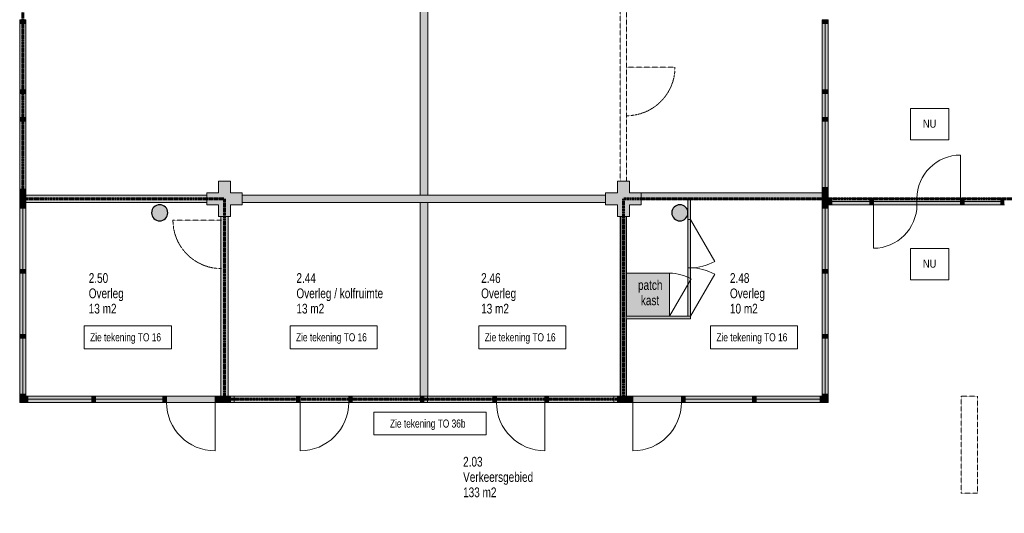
# Model space of a CAD drawing. Header units: millimetres. Extents: x 73705 to 433105, y 109410 to 279410.
# Tile 82 of 90: x 359281 to 377548, y 228723 to 237892. Entities that reach past the tile are written whole.
import ezdxf

# ---------------------------------------------------------------- set-up
doc = ezdxf.new("R2010")
doc.units = ezdxf.units.MM
doc.linetypes.add('brand  WBDBO 30 min', pattern=[11, 4, -1, 2, -1, 2, -1])
doc.linetypes.add('Stippel', pattern=[1.53, 1, -0.53])
for name, color, linetype, lineweight in [('A-DETL', 90, 'Continuous', 9), ('A-DETL-DEMO', 6, 'Stippel', 9), ('A-DETL-GENF', 92, 'Continuous', 9), ('A-DETL-THIN', 151, 'Continuous', 9), ('A-DETL-WIDE', 214, 'Continuous', 30), ('G-ANNO-TEXT', 231, 'Continuous', 9)]:
    doc.layers.add(name, color=color, linetype=linetype, lineweight=lineweight)
doc.styles.add('Arial Narrow', font='ARIALN.TTF', dxfattribs={"width": 0.9, "height": 180})
doc.styles.add('Arial Narrow_B', font='ARIALN.TTF', dxfattribs={"width": 0.9, "height": 180})
doc.styles.add('Arial Narrow_B_1', font='ARIALN.TTF', dxfattribs={"height": 150})
doc.styles.add('Arial Narrow_B_2', font='ARIALN.TTF', dxfattribs={"width": 0.9, "height": 150})

msp = doc.modelspace()

# ---------------------------------------------------------------- hatches: boundary and pattern name
at = {"layer": 'A-DETL-GENF'}
h = msp.add_hatch(color=150, dxfattribs=at)
h.paths.add_polyline_path([(366714.1, 230898), (366851.1, 230898), (366851.1, 234495), (366711.1, 234495), (366711.1, 230898)])
h.paths.add_polyline_path([(366711.1, 234635), (366851.1, 234635), (366851.1, 245632), (366711.1, 245632), (366711.1, 234675)])
for color, points in [(7, [(359394.6, 237820), (359394.6, 237887), (359280.6, 237887), (359280.6, 237820)]), (7, [(374281.6, 237820), (374281.6, 237887), (374167.6, 237887), (374167.6, 237820)]), (7, [(359280.6, 236590), (359394.6, 236590), (359394.6, 237820), (359280.6, 237820)]), (7, [(374167.6, 236590), (374281.6, 236590), (374281.6, 237820), (374167.6, 237820)]), (7, [(359394.6, 236523), (359394.6, 236590), (359280.6, 236590), (359280.6, 236523)]), (7, [(374281.6, 236523), (374281.6, 236590), (374167.6, 236590), (374167.6, 236523)]), (7, [(359394.6, 236073), (359394.6, 236523), (359280.6, 236523), (359280.6, 236073)]), (7, [(374281.6, 236073), (374281.6, 236523), (374167.6, 236523), (374167.6, 236073)]), (7, [(359394.6, 236006), (359394.6, 236073), (359280.6, 236073), (359280.6, 236006)]), (7, [(374281.6, 236006), (374281.6, 236073), (374167.6, 236073), (374167.6, 236006)]), (7, [(359394.6, 234742), (359394.6, 236006), (359280.6, 236006), (359280.6, 234742)]), (7, [(374167.6, 234776), (374281.6, 234776), (374281.6, 236006), (374167.6, 236006), (374167.6, 235393.3)]), (7, [(359394.6, 234675), (359394.6, 234742), (359280.6, 234742), (359280.6, 234675)]), (7, [(363011.1, 234235), (363191.1, 234235), (363191.1, 234455), (363411.1, 234455), (363411.1, 234675), (363191.1, 234675), (363191.1, 234895), (362971.1, 234895), (362971.1, 234675), (362751.1, 234675), (362751.1, 234455), (362971.1, 234455), (362971.1, 234235)]), (7, [(370591.1, 234235), (370591.1, 234455), (370811.1, 234455), (370811.1, 234675), (370591.1, 234675), (370591.1, 234895), (370371.1, 234895), (370371.1, 234675), (370151.1, 234675), (370151.1, 234455), (370371.1, 234455), (370371.1, 234235), (370538.1, 234235)]), (7, [(374167.6, 234742), (374281.6, 234742), (374281.6, 234776), (374167.6, 234776)]), (7, [(374198.6, 234675), (374281.6, 234675), (374281.6, 234742), (374167.6, 234742), (374168.1, 234675)]), (7, [(359363.6, 234455.5), (359394.6, 234455.5), (359394.6, 234675), (359280.6, 234675), (359280.6, 234455.5)]), (150, [(361802.1, 234495), (362751.1, 234495), (362751.1, 234635), (359394.6, 234635), (359394.6, 234495), (361657, 234495)]), (150, [(366711.1, 234495), (370149.1, 234495), (370149.1, 234635), (363411.1, 234635), (363411.1, 234495), (364687, 234495)]), (7, [(370811.1, 234561), (371674.7, 234561), (371674.7, 234565), (371724.7, 234565), (371724.7, 234561), (374167.6, 234561), (374167.6, 234675), (370811.1, 234675)]), (150, [(371674.7, 234182.6), (371724.7, 234182.6), (371724.7, 234565), (371674.7, 234565), (371674.7, 234338), (371679.1, 234305), (371674.7, 234266.2)]), (7, [(374167.6, 234455.5), (374281.6, 234455.5), (374281.6, 234675), (374167.6, 234675), (374167.6, 234561)]), (7, [(374281.6, 234455), (374348.6, 234455.5), (374348.6, 234569), (374281.6, 234569), (374281.6, 234455.5)]), (7, [(375051.4, 234455), (375051.4, 234569), (374348.6, 234569), (374348.6, 234455)]), (7, [(375051.5, 234455), (375118.4, 234455), (375118.4, 234569), (375051.4, 234569), (375051.4, 234455)]), (7, [(376734.7, 234455), (376734.7, 234569), (375118.4, 234569), (375118.4, 234455)]), (7, [(376801.7, 234455), (376801.7, 234569), (376734.7, 234569), (376734.7, 234455)]), (7, [(376801.7, 234455), (377484.1, 234455), (377484.1, 234569), (376801.7, 234569)]), (7, [(377551.1, 234455), (377551.1, 234569), (377484.1, 234569), (377484.1, 234455)]), (7, [(359363.6, 234388), (359394.6, 234388), (359394.6, 234455), (359280.6, 234455), (359280.6, 234388)]), (7, [(359280.6, 233248.7), (359394.6, 233248.7), (359394.6, 234388), (359280.6, 234388)]), (7, [(361877.1, 234155), (361915.9, 234160.2), (361952.1, 234175.1), (361983.1, 234199), (362007, 234230), (362022, 234266.2), (362027.1, 234305), (362022, 234343.9), (362004.6, 234383.2), (361983.1, 234411.1), (361952.1, 234434.9), (361915.9, 234449.9), (361877.1, 234455), (361838.2, 234449.9), (361802.1, 234434.9), (361771, 234411.1), (361747.2, 234380), (361732.2, 234343.9), (361727.1, 234305), (361732.2, 234266.2), (361747.2, 234230), (361771, 234199), (361802.1, 234175.1), (361838.2, 234160.2)]), (7, [(371529.1, 234155), (371567.9, 234160.2), (371604.1, 234175.1), (371635.1, 234199), (371659, 234230), (371674, 234266.2), (371674.7, 234272.1), (371674, 234343.9), (371659, 234380), (371635.1, 234411.1), (371604.1, 234434.9), (371567.9, 234449.9), (371529.1, 234455), (371490.2, 234449.9), (371454.1, 234434.9), (371423, 234411.1), (371399.2, 234380), (371384.2, 234343.9), (371379.1, 234305), (371384.2, 234266.2), (371399.2, 234230), (371423, 234199), (371454.1, 234175.1), (371490.2, 234160.2)]), (7, [(374198.6, 234388), (374281.6, 234388), (374281.6, 234455), (374167.6, 234455), (374168.1, 234388)]), (7, [(374281.6, 233248.7), (374281.6, 234388), (374167.6, 234388), (374168.1, 233248.7), (374198.6, 233248.7)]), (150, [(363151.1, 230898), (363151.1, 234235), (363011.1, 234235), (363011.1, 230898)]), (7, [(370431.1, 230898), (370531.1, 230898), (370531.1, 234235), (370431.1, 234235), (370431.1, 230965)]), (7, [(371674.7, 234272.1), (371679.1, 234305), (371674.7, 234338)]), (7, [(371724.7, 233282.6), (371724.7, 234182.6), (371674.7, 234182.6), (371674.7, 233282.6)]), (7, [(371674.7, 232382.6), (371724.7, 232382.6), (371724.7, 233282.6), (371674.7, 233282.6)]), (7, [(359394.6, 233181.7), (359394.6, 233248.7), (359280.6, 233248.7), (359280.6, 233181.7), (359363.6, 233181.7)]), (7, [(359363.6, 232042.4), (359394.6, 232042.4), (359394.6, 233181.7), (359280.6, 233181.7), (359280.6, 232042.4)]), (7, [(370591.1, 232382.6), (371338.1, 232382.6), (371338.1, 233182.6), (370538.1, 233182.6), (370538.1, 232382.6)]), (7, [(374168.1, 233181.7), (374281.6, 233181.7), (374281.6, 233248.7), (374167.6, 233248.7), (374167.6, 233181.7)]), (7, [(374167.6, 232042.4), (374281.6, 232042.4), (374281.6, 233181.7), (374167.6, 233181.7)]), (150, [(370869.4, 232332.6), (371724.7, 232332.6), (371724.7, 232382.6), (370531.1, 232382.6), (370531.1, 232332.6), (370657.6, 232332.6)]), (7, [(359363.6, 231975.4), (359394.6, 231975.4), (359394.6, 232042.4), (359280.6, 232042.4), (359280.6, 231975.4)]), (7, [(374167.6, 231975.4), (374281.6, 231975.4), (374281.6, 232042.4), (374167.6, 232042.4)]), (7, [(359363.6, 230934), (359394.6, 230934), (359394.6, 231975.4), (359280.6, 231975.4), (359280.6, 230934)]), (7, [(374167.6, 230934), (374281.6, 230934), (374281.6, 231975.4), (374167.6, 231975.4)]), (7, [(359394.6, 230867), (359394.6, 230934), (359280.6, 230934), (359280.6, 230867), (359363.6, 230867)]), (7, [(374167.6, 230867), (374281.6, 230867), (374281.6, 230934), (374167.6, 230934), (374167.6, 230898)]), (7, [(359280.6, 230784), (359363.6, 230784), (359363.6, 230867), (359280.6, 230867)]), (7, [(359394.6, 230784), (359430.6, 230784), (359430.6, 230898), (359394.6, 230898), (359394.6, 230867), (359363.6, 230867), (359363.6, 230784)]), (7, [(360617.8, 230784), (360617.8, 230898), (359430.6, 230898), (359430.6, 230784)]), (7, [(360684.8, 230784), (360684.8, 230898), (360617.8, 230898), (360617.8, 230784)]), (7, [(361937.6, 230784), (361937.6, 230898), (360684.8, 230898), (360684.8, 230784), (361595.9, 230784)]), (7, [(362004.6, 230784), (362004.6, 230898), (361937.6, 230898), (361937.6, 230784)]), (7, [(362004.6, 230784), (362904.6, 230784), (362904.6, 230898), (362004.6, 230898)]), (7, [(362971.6, 230784), (362971.1, 230898), (362904.6, 230898), (362904.6, 230784), (362971.1, 230784)]), (7, [(362971.6, 230784), (362972.1, 230784), (362971.6, 230898)]), (7, [(363191.1, 230784), (363191.6, 230784), (363191.1, 230898), (362972.1, 230898), (362972.1, 230784), (363151.1, 230784)]), (7, [(364417.7, 230784), (364484.7, 230784), (364484.7, 230898), (364417.7, 230898)]), (7, [(365384.1, 230784), (365384.7, 230784), (365384.1, 230898), (364484.7, 230898), (364484.7, 230784), (364687, 230784)]), (7, [(365451.7, 230784), (365451.1, 230898), (365384.7, 230898), (365384.7, 230784), (365451.1, 230784)]), (7, [(366781.1, 230784), (366781.1, 230898), (366714.1, 230898), (366714.1, 230784)]), (7, [(368126.1, 230784), (368126.1, 230898), (368059.1, 230898), (368059.1, 230784)]), (7, [(369093.1, 230784), (369093.1, 230898), (369026.1, 230898), (369026.1, 230784)]), (7, [(370531.1, 230784), (370590.6, 230784), (370590.6, 230898), (370371.6, 230898), (370371.6, 230784), (370431.1, 230784)]), (7, [(370590.6, 230784), (370657.6, 230784), (370657.6, 230898), (370590.6, 230898)]), (7, [(370869.4, 230784), (371557.6, 230784), (371557.6, 230898), (370657.6, 230898), (370657.6, 230784)]), (7, [(371624.6, 230784), (371624.6, 230898), (371557.6, 230898), (371557.6, 230784)]), (7, [(372877.3, 230784), (372877.3, 230898), (371624.6, 230898), (371624.6, 230784)]), (7, [(372944.3, 230784), (372944.3, 230898), (372877.3, 230898), (372877.3, 230784)]), (7, [(374131.6, 230784), (374131.6, 230898), (372944.3, 230898), (372944.3, 230784), (373960.5, 230784)]), (7, [(374131.6, 230784), (374198.6, 230784), (374198.6, 230867), (374167.6, 230867), (374167.6, 230898), (374131.6, 230898)]), (7, [(374199.1, 230784), (374282.1, 230784), (374281.6, 230867), (374199.1, 230867)])]:
    msp.add_hatch(color=color, dxfattribs=at).paths.add_polyline_path(points)
h = msp.add_hatch(color=7, dxfattribs=at)
h.paths.add_polyline_path([(370431.1, 234168), (370431.1, 234235), (370424.1, 234235), (370424.1, 234168)])
h.paths.add_polyline_path([(370538.1, 234168), (370538.1, 234235), (370531.1, 234235), (370531.1, 234168)])
h = msp.add_hatch(color=7, dxfattribs=at)
h.paths.add_polyline_path([(370424.1, 233105.4), (370431.1, 233105.4), (370431.1, 234168), (370424.1, 234168), (370424.1, 233182.6)])
h.paths.add_polyline_path([(370538.1, 233105.4), (370538.1, 234168), (370531.1, 234168), (370531.1, 233105.4)])
h = msp.add_hatch(color=7, dxfattribs=at)
h.paths.add_polyline_path([(370431.1, 233038.4), (370431.1, 233105.4), (370424.1, 233105.4), (370424.1, 233038.4)])
h.paths.add_polyline_path([(370538.1, 233038.4), (370538.1, 233105.4), (370531.1, 233105.4), (370531.1, 233038.4)])
h = msp.add_hatch(color=7, dxfattribs=at)
h.paths.add_polyline_path([(370424.1, 231975.7), (370431.1, 231975.7), (370431.1, 233038.4), (370424.1, 233038.4)])
h.paths.add_polyline_path([(370531.1, 231975.7), (370538.1, 231975.7), (370538.1, 232332.6), (370531.1, 232332.6)])
h.paths.add_polyline_path([(370531.1, 232382.6), (370538.1, 232382.6), (370538.1, 233038.4), (370531.1, 233038.4)])
h = msp.add_hatch(color=7, dxfattribs=at)
h.paths.add_polyline_path([(370431.1, 231908.7), (370431.1, 231975.7), (370424.1, 231975.7), (370424.1, 231908.7)])
h.paths.add_polyline_path([(370538.1, 231908.7), (370538.1, 231975.7), (370531.1, 231975.7), (370531.1, 231908.7)])
h = msp.add_hatch(color=7, dxfattribs=at)
h.paths.add_polyline_path([(370431.1, 230965), (370431.1, 231908.7), (370424.1, 231908.7), (370424.1, 230965)])
h.paths.add_polyline_path([(370538.1, 230965), (370538.1, 231908.7), (370531.1, 231908.7), (370531.1, 230965)])
h = msp.add_hatch(color=7, dxfattribs=at)
h.paths.add_polyline_path([(370424.1, 230898), (370431.1, 230898), (370431.1, 230965), (370424.1, 230965)])
h.paths.add_polyline_path([(370538.1, 230898), (370538.1, 230965), (370531.1, 230965), (370531.1, 230898)])
h = msp.add_hatch(color=7, dxfattribs=at)
h.paths.add_polyline_path([(366711.1, 230784), (366714.1, 230784), (366714.1, 230898), (365451.7, 230898), (365451.7, 230784)])
h.paths.add_polyline_path([(363258.1, 230784), (364417.7, 230784), (364417.7, 230898), (363191.6, 230898), (363191.6, 230784)])
h = msp.add_hatch(color=7, dxfattribs=at)
h.paths.add_polyline_path([(369093.1, 230784), (370371.1, 230784), (370371.1, 230898), (369093.1, 230898)])
h.paths.add_polyline_path([(368059.1, 230784), (368059.1, 230898), (366781.1, 230898), (366781.1, 230784), (366851.1, 230784)])
h.paths.add_polyline_path([(368126.1, 230784), (369026.1, 230784), (369026.1, 230898), (368126.1, 230898)])

# ---------------------------------------------------------------- linework, layer by layer
at = {"layer": 'A-DETL'}
for p, q in [((366711.1, 245632), (366711.1, 234635)), ((366851.1, 234635), (366851.1, 245632)), ((375806.8, 236240.8), (376521.6, 236240.8)), ((375806.8, 235660.7), (375806.8, 236240.8)), ((376521.6, 236240.8), (376521.6, 235660.7)), ((376521.6, 235660.7), (375806.8, 235660.7)), ((362751.1, 234635), (359394.6, 234635)), ((359394.6, 234635), (359394.6, 234495)), ((362751.1, 234495), (362751.1, 234635)), ((370149.1, 234635), (363411.1, 234635)), ((363411.1, 234635), (363411.1, 234495)), ((370149.1, 234495), (370149.1, 234635)), ((371724.7, 234565), (371674.7, 234565)), ((371674.7, 234565), (371674.7, 234182.6)), ((371724.7, 234182.6), (371724.7, 234565)), ((359394.6, 234495), (362751.1, 234495)), ((363411.1, 234495), (370149.1, 234495)), ((366711.1, 234495), (366711.1, 230898)), ((366851.1, 230898), (366851.1, 234495)), ((363151.1, 234235), (363011.1, 234235)), ((363011.1, 234235), (363011.1, 230898)), ((363151.1, 230898), (363151.1, 234235)), ((371674.7, 234182.6), (371674.7, 233282.6)), ((371674.7, 234182.6), (371724.7, 234182.6)), ((371724.7, 234182.6), (372174.7, 233403.2)), ((371724.7, 233282.6), (371724.7, 234182.6)), ((375806.8, 233640.8), (376521.6, 233640.8)), ((375806.8, 233060.7), (375806.8, 233640.8)), ((376521.6, 233640.8), (376521.6, 233060.7)), ((371674.7, 233282.6), (371674.7, 232382.6)), ((371724.7, 233282.6), (371674.7, 233282.6)), ((371724.7, 232382.6), (371724.7, 233282.6)), ((371724.7, 232382.6), (372174.7, 233162.1)), ((376521.6, 233060.7), (375806.8, 233060.7)), ((371724.7, 232382.6), (370531.1, 232382.6)), ((371724.7, 232332.6), (371724.7, 232382.6)), ((370531.1, 232332.6), (371724.7, 232332.6)), ((366711.1, 230898), (366714.1, 230898)), ((366781.1, 230898), (366851.1, 230898)), ((370371.1, 230898), (366781.1, 230898)), ((366848.1, 230898), (366781.1, 230898)), ((366781.1, 230784), (370371.1, 230784)), ((366781.1, 230784), (366848.1, 230784)), ((366848.1, 230784), (366848.1, 230898)), ((368059.1, 230841), (366848.1, 230841)), ((368059.1, 230898), (368059.1, 230784)), ((369093.1, 230898), (368059.1, 230898)), ((368126.1, 230898), (368059.1, 230898)), ((368059.1, 230898), (368059.1, 230784)), ((368059.1, 230784), (369093.1, 230784)), ((368059.1, 230784), (368126.1, 230784)), ((368126.1, 230784), (368126.1, 230898)), ((369093.1, 230898), (369026.1, 230898)), ((369026.1, 230898), (369026.1, 230784)), ((369026.1, 230784), (369093.1, 230784)), ((369026.1, 230784), (369026.1, 229884)), ((369093.1, 230784), (369093.1, 230898)), ((369093.1, 230784), (369093.1, 230898)), ((369093.1, 230841), (370304.1, 230841)), ((370371.1, 230898), (370304.1, 230898)), ((370304.1, 230898), (370304.1, 230784)), ((370304.1, 230784), (370371.1, 230784)), ((370371.1, 230784), (370371.1, 230898)), ((370371.1, 230784), (370371.1, 230898))]:
    msp.add_line(p, q, dxfattribs=at)
at = {"layer": 'A-DETL', "linetype": 'brand  WBDBO 30 min', "lineweight": 60}
for p, q in [((359337.6, 241964.5), (359337.6, 234565)), ((359337.6, 234565), (363081.1, 234565)), ((363081.1, 234565), (363081.1, 230841)), ((370481.1, 230841), (370481.1, 234565)), ((370481.1, 234565), (382703.7, 234565)), ((363081.1, 230841), (370481.1, 230841))]:
    msp.add_line(p, q, dxfattribs=at)
at = {"layer": 'A-DETL'}
for centre, start, end in [((371724.7, 234182.6), 270, 300), ((371724.7, 232382.6), 60, 90), ((369026.1, 230784), 180, 270)]:
    msp.add_arc(centre, 900, start, end, dxfattribs=at)
at = {"layer": 'A-DETL-DEMO'}
for p, q in [((370423.8, 238208), (370424.1, 234893)), ((370537.8, 238322), (370538.1, 234897)), ((371438, 237007.9), (370537.9, 237007.9)), ((362124.1, 234168), (363024.3, 234168)), ((376749.1, 230898), (377049.1, 230898)), ((376749.1, 229098), (376749.1, 230898)), ((377049.1, 230898), (377049.1, 229098)), ((377049.1, 229098), (376749.1, 229098))]:
    msp.add_line(p, q, dxfattribs=at)
for centre, start, end in [((370538, 237007.9), 269.99937, 0), ((363024.1, 234168), 180, 270.00063)]:
    msp.add_arc(centre, 900, start, end, dxfattribs=at)
at = {"layer": 'A-DETL-THIN'}
for p, q in [((359394.6, 237887), (359280.6, 237887)), ((359280.6, 237887), (359280.6, 237820)), ((359394.6, 237820), (359394.6, 237887)), ((374281.6, 237887), (374167.6, 237887)), ((374167.6, 237887), (374167.6, 237820)), ((374281.6, 237820), (374281.6, 237887)), ((359280.6, 237820), (359394.6, 237820)), ((359394.6, 237820), (359280.6, 237820)), ((359280.6, 237820), (359280.6, 236590)), ((359337.6, 237820), (359337.6, 236590)), ((359394.6, 236590), (359394.6, 237820)), ((374167.6, 237820), (374281.6, 237820)), ((374281.6, 237820), (374167.6, 237820)), ((374167.6, 237820), (374167.6, 236590)), ((374224.6, 237820), (374224.6, 236590)), ((374281.6, 236590), (374281.6, 237820)), ((359280.6, 236590), (359394.6, 236590)), ((359394.6, 236590), (359280.6, 236590)), ((359280.6, 236590), (359280.6, 236523)), ((359394.6, 236523), (359394.6, 236590)), ((374167.6, 236590), (374281.6, 236590)), ((374281.6, 236590), (374167.6, 236590)), ((374167.6, 236590), (374167.6, 236523)), ((374281.6, 236523), (374281.6, 236590)), ((359394.6, 236523), (359280.6, 236523)), ((359280.6, 236523), (359280.6, 236073)), ((359280.6, 236523), (359394.6, 236523)), ((359337.6, 236523), (359337.6, 236073)), ((359394.6, 236073), (359394.6, 236523)), ((374281.6, 236523), (374167.6, 236523)), ((374167.6, 236523), (374167.6, 236073)), ((374167.6, 236523), (374281.6, 236523)), ((374224.6, 236523), (374224.6, 236073)), ((374281.6, 236073), (374281.6, 236523)), ((359280.6, 236073), (359394.6, 236073)), ((359394.6, 236073), (359280.6, 236073)), ((359280.6, 236073), (359280.6, 236006)), ((359394.6, 236006), (359394.6, 236073)), ((374167.6, 236073), (374281.6, 236073)), ((374281.6, 236073), (374167.6, 236073)), ((374167.6, 236073), (374167.6, 236006)), ((374281.6, 236006), (374281.6, 236073)), ((359394.6, 236006), (359280.6, 236006)), ((359280.6, 236006), (359280.6, 234742)), ((359280.6, 236006), (359394.6, 236006)), ((359337.6, 236006), (359337.6, 234675)), ((359394.6, 234742), (359394.6, 236006)), ((374281.6, 236006), (374167.6, 236006)), ((374167.6, 236006), (374167.6, 234742)), ((374167.6, 236006), (374281.6, 236006)), ((374224.6, 236006), (374224.6, 234742)), ((374281.6, 234742), (374281.6, 236006)), ((376734.7, 234569), (376734.7, 235377.2)), ((359280.6, 234742), (359394.6, 234742)), ((359394.6, 234742), (359280.6, 234742)), ((359280.6, 234742), (359280.6, 234675)), ((359394.6, 234675), (359394.6, 234742)), ((362971.1, 234895), (362971.1, 234675)), ((363191.1, 234895), (362971.1, 234895)), ((363191.1, 234675), (363191.1, 234895)), ((370371.1, 234895), (370371.1, 234675)), ((370591.1, 234895), (370371.1, 234895)), ((370591.1, 234675), (370591.1, 234895)), ((374281.6, 234776), (374167.6, 234776)), ((374167.6, 234776), (374167.6, 234455.5)), ((374167.6, 234742), (374281.6, 234742)), ((374281.6, 234742), (374167.6, 234742)), ((374167.6, 234742), (374167.6, 234675)), ((374281.6, 234455.5), (374281.6, 234776)), ((374281.6, 234675), (374281.6, 234742)), ((359394.6, 234675), (359280.6, 234675)), ((359280.6, 234675), (359280.6, 234455.5)), ((359394.6, 234635), (359394.6, 234675)), ((362971.1, 234675), (362751.1, 234675)), ((362751.1, 234675), (362751.1, 234635)), ((363411.1, 234675), (363191.1, 234675)), ((363411.1, 234635), (363411.1, 234675)), ((370371.1, 234675), (370151.1, 234675)), ((370151.1, 234675), (370151.1, 234455)), ((370811.1, 234675), (370591.1, 234675)), ((374167.6, 234675), (370811.1, 234675)), ((370811.1, 234675), (370811.1, 234561)), ((370811.1, 234455), (370811.1, 234561)), ((370811.1, 234561), (371674.7, 234561)), ((371724.7, 234561), (374167.6, 234561)), ((374167.6, 234675), (374281.6, 234675)), ((374348.6, 234569), (374281.6, 234569)), ((374348.6, 234455), (374348.6, 234569)), ((375051.5, 234569), (374348.6, 234569)), ((374348.6, 234569), (374348.6, 234455)), ((375118.4, 234569), (375051.4, 234569)), ((375051.4, 234569), (375051.4, 234455)), ((375051.5, 234455), (375051.5, 234569)), ((376734.7, 234569), (375118.4, 234569)), ((375118.4, 234569), (375118.4, 234455)), ((375118.4, 234455), (375118.4, 234569)), ((375926.5, 234569), (375926.5, 234455)), ((376734.7, 234455), (376734.7, 234569)), ((376801.7, 234569), (376734.7, 234569)), ((376734.7, 234569), (376734.7, 234455)), ((377484.1, 234569), (376801.7, 234569)), ((376801.7, 234569), (376801.7, 234455)), ((376801.7, 234455), (376801.7, 234569)), ((377484.1, 234455), (377484.1, 234569)), ((377551.1, 234569), (377484.1, 234569)), ((377484.1, 234569), (377484.1, 234455)), ((359280.6, 234455.5), (359394.6, 234455.5)), ((359394.6, 234455), (359280.6, 234455)), ((359280.6, 234455), (359280.6, 234388)), ((359280.6, 234388), (359394.6, 234388)), ((359394.6, 234388), (359280.6, 234388)), ((359280.6, 234388), (359280.6, 233248.7)), ((359337.6, 234388), (359337.6, 233248.7)), ((359394.6, 234455.5), (359394.6, 234495)), ((359394.6, 234388), (359394.6, 234455)), ((359394.6, 233248.7), (359394.6, 234388)), ((362751.1, 234495), (362751.1, 234455)), ((362751.1, 234455), (362971.1, 234455)), ((362971.1, 234455), (362971.1, 234235)), ((363191.1, 234235), (363191.1, 234455)), ((363191.1, 234455), (363411.1, 234455)), ((363411.1, 234455), (363411.1, 234495)), ((370151.1, 234455), (370371.1, 234455)), ((370371.1, 234455), (370371.1, 234235)), ((370591.1, 234235), (370591.1, 234455)), ((370591.1, 234455), (370811.1, 234455)), ((374167.6, 234455.5), (374281.6, 234455.5)), ((374167.6, 234455), (374167.6, 234388)), ((374281.6, 234455), (374167.6, 234455)), ((374167.6, 234388), (374281.6, 234388)), ((374167.6, 234388), (374167.6, 233248.7)), ((374281.6, 234388), (374167.6, 234388)), ((374224.6, 234388), (374224.6, 233248.7)), ((374281.6, 234455), (374348.6, 234455)), ((374281.6, 234388), (374281.6, 234455)), ((374281.6, 233248.7), (374281.6, 234388)), ((374348.6, 234512), (375051.4, 234512)), ((374348.6, 234455), (375051.5, 234455)), ((375051.4, 234455), (375118.4, 234455)), ((375118.4, 234512), (376734.7, 234512)), ((375118.4, 234455), (376734.7, 234455)), ((375118.4, 234455), (375118.4, 233646.9)), ((376734.7, 234455), (376801.7, 234455)), ((376801.7, 234512), (377484.1, 234512)), ((376801.7, 234455), (377484.1, 234455)), ((377484.1, 234455), (377551.1, 234455)), ((362971.1, 234235), (363011.1, 234235)), ((363151.1, 234235), (363191.1, 234235)), ((370371.1, 234235), (370431.1, 234235)), ((370431.1, 234235), (370424.1, 234235)), ((370424.1, 234235), (370424.1, 234168)), ((370431.1, 234235), (370431.1, 230898)), ((370531.1, 234235), (370431.1, 234235)), ((370531.1, 234235), (370591.1, 234235)), ((370538.1, 234235), (370531.1, 234235)), ((370531.1, 230898), (370531.1, 234235)), ((370538.1, 234168), (370538.1, 234235)), ((370424.1, 234168), (370431.1, 234168)), ((370431.1, 234168), (370424.1, 234168)), ((370424.1, 234168), (370424.1, 233105.4)), ((370531.1, 234168), (370538.1, 234168)), ((370538.1, 234168), (370531.1, 234168)), ((370538.1, 233105.4), (370538.1, 234168)), ((359394.6, 233248.7), (359280.6, 233248.7)), ((359280.6, 233248.7), (359280.6, 233181.7)), ((359280.6, 233248.7), (359394.6, 233248.7)), ((359280.6, 233181.7), (359394.6, 233181.7)), ((359394.6, 233181.7), (359280.6, 233181.7)), ((359280.6, 233181.7), (359280.6, 232042.4)), ((359337.6, 233181.7), (359337.6, 232042.4)), ((359394.6, 233181.7), (359394.6, 233248.7)), ((359394.6, 232042.4), (359394.6, 233181.7)), ((370431.1, 233105.4), (370424.1, 233105.4)), ((370424.1, 233105.4), (370424.1, 233038.4)), ((370424.1, 233105.4), (370431.1, 233105.4)), ((370538.1, 233105.4), (370531.1, 233105.4)), ((370531.1, 233105.4), (370538.1, 233105.4)), ((370538.1, 233182.6), (370538.1, 232382.6)), ((371338.1, 233182.6), (370538.1, 233182.6)), ((370538.1, 233038.4), (370538.1, 233105.4)), ((371338.1, 232382.6), (371338.1, 233182.6)), ((374167.6, 233248.7), (374167.6, 233181.7)), ((374281.6, 233248.7), (374167.6, 233248.7)), ((374167.6, 233248.7), (374281.6, 233248.7)), ((374167.6, 233181.7), (374281.6, 233181.7)), ((374167.6, 233181.7), (374167.6, 232042.4)), ((374281.6, 233181.7), (374167.6, 233181.7)), ((374224.6, 233181.7), (374224.6, 232042.4)), ((374281.6, 233181.7), (374281.6, 233248.7)), ((374281.6, 232042.4), (374281.6, 233181.7)), ((370424.1, 233038.4), (370431.1, 233038.4)), ((370431.1, 233038.4), (370424.1, 233038.4)), ((370424.1, 233038.4), (370424.1, 231975.7)), ((370531.1, 233038.4), (370538.1, 233038.4)), ((370538.1, 233038.4), (370531.1, 233038.4)), ((370538.1, 232382.6), (370538.1, 233038.4)), ((371338.1, 232382.6), (371738.1, 233075.5)), ((370538.1, 232382.6), (371338.1, 232382.6)), ((370538.1, 231975.7), (370538.1, 232332.6)), ((359280.6, 232042.4), (359394.6, 232042.4)), ((359394.6, 232042.4), (359280.6, 232042.4)), ((359280.6, 232042.4), (359280.6, 231975.4)), ((359394.6, 231975.4), (359394.6, 232042.4)), ((374167.6, 232042.4), (374281.6, 232042.4)), ((374167.6, 232042.4), (374167.6, 231975.4)), ((374281.6, 232042.4), (374167.6, 232042.4)), ((374281.6, 231975.4), (374281.6, 232042.4)), ((359280.6, 231975.4), (359394.6, 231975.4)), ((359394.6, 231975.4), (359280.6, 231975.4)), ((359280.6, 231975.4), (359280.6, 230934)), ((359337.6, 231975.4), (359337.6, 230934)), ((359394.6, 230934), (359394.6, 231975.4)), ((370424.1, 231975.7), (370431.1, 231975.7)), ((370431.1, 231975.7), (370424.1, 231975.7)), ((370424.1, 231975.7), (370424.1, 231908.7)), ((370424.1, 231908.7), (370431.1, 231908.7)), ((370431.1, 231908.7), (370424.1, 231908.7)), ((370424.1, 231908.7), (370424.1, 230965)), ((370531.1, 231975.7), (370538.1, 231975.7)), ((370538.1, 231975.7), (370531.1, 231975.7)), ((370531.1, 231908.7), (370538.1, 231908.7)), ((370538.1, 231908.7), (370531.1, 231908.7)), ((370538.1, 231908.7), (370538.1, 231975.7)), ((370538.1, 230965), (370538.1, 231908.7)), ((374167.6, 231975.4), (374281.6, 231975.4)), ((374167.6, 231975.4), (374167.6, 230934)), ((374281.6, 231975.4), (374167.6, 231975.4)), ((374224.6, 231975.4), (374224.6, 230934)), ((374281.6, 230934), (374281.6, 231975.4)), ((359394.6, 230934), (359280.6, 230934)), ((359280.6, 230934), (359280.6, 230867)), ((359280.6, 230934), (359394.6, 230934)), ((359394.6, 230867), (359394.6, 230934)), ((370431.1, 230965), (370424.1, 230965)), ((370424.1, 230965), (370424.1, 230898)), ((370424.1, 230965), (370431.1, 230965)), ((370538.1, 230965), (370531.1, 230965)), ((370531.1, 230965), (370538.1, 230965)), ((370538.1, 230898), (370538.1, 230965)), ((374167.6, 230934), (374167.6, 230867)), ((374281.6, 230934), (374167.6, 230934)), ((374167.6, 230934), (374281.6, 230934)), ((374281.6, 230867), (374281.6, 230934)), ((359280.6, 230867), (359394.6, 230867)), ((359363.6, 230867), (359280.6, 230867)), ((359280.6, 230867), (359280.6, 230784)), ((359280.6, 230784), (359363.6, 230784)), ((359363.6, 230898), (359363.6, 230784)), ((359430.6, 230898), (359363.6, 230898)), ((359363.6, 230784), (359363.6, 230867)), ((359363.6, 230784), (359430.6, 230784)), ((359430.6, 230784), (359430.6, 230898)), ((359430.6, 230898), (359430.6, 230784)), ((360617.8, 230898), (359430.6, 230898)), ((359430.6, 230841), (360617.8, 230841)), ((359430.6, 230784), (360617.8, 230784)), ((360617.8, 230898), (360617.8, 230784)), ((360684.8, 230898), (360617.8, 230898)), ((360617.8, 230784), (360617.8, 230898)), ((360617.8, 230784), (360684.8, 230784)), ((360684.8, 230784), (360684.8, 230898)), ((360684.8, 230898), (360684.8, 230784)), ((361937.6, 230898), (360684.8, 230898)), ((360684.8, 230841), (361937.6, 230841)), ((360684.8, 230784), (361937.6, 230784)), ((361937.6, 230898), (361937.6, 230784)), ((362004.6, 230898), (361937.6, 230898)), ((361937.6, 230784), (361937.6, 230898)), ((361937.6, 230784), (362004.6, 230784)), ((362004.6, 230898), (362004.6, 230784)), ((362904.6, 230898), (362004.6, 230898)), ((362004.6, 230784), (362904.6, 230784)), ((362904.6, 230898), (362904.6, 230784)), ((362971.6, 230898), (362904.6, 230898)), ((362904.6, 230784), (362971.6, 230784)), ((362904.6, 230784), (362904.6, 229884)), ((362971.6, 230898), (362971.6, 230784)), ((363191.6, 230898), (362972.1, 230898)), ((362972.1, 230898), (362972.1, 230784)), ((362972.1, 230784), (363191.6, 230784)), ((363258.1, 230898), (363191.6, 230898)), ((364417.7, 230898), (363191.6, 230898)), ((363191.6, 230784), (363191.6, 230898)), ((363191.6, 230784), (363258.1, 230784)), ((363191.6, 230784), (364417.7, 230784)), ((363258.1, 230784), (363258.1, 230898)), ((363258.1, 230841), (364388.1, 230841)), ((363258.1, 230841), (364417.7, 230841)), ((364484.7, 230898), (364417.7, 230898)), ((364417.7, 230898), (364417.7, 230784)), ((364417.7, 230784), (364484.7, 230784)), ((365384.7, 230898), (364484.7, 230898)), ((364484.7, 230784), (364484.7, 230898)), ((364484.7, 230784), (365384.7, 230784)), ((364484.7, 230784), (364484.7, 229884)), ((365451.7, 230898), (365384.7, 230898)), ((365384.7, 230784), (365384.7, 230898)), ((365384.7, 230784), (365451.7, 230784)), ((366714.1, 230898), (365451.7, 230898)), ((365451.7, 230784), (365451.7, 230898)), ((365451.7, 230841), (366714.1, 230841)), ((365451.7, 230784), (366714.1, 230784)), ((366781.1, 230898), (366714.1, 230898)), ((366714.1, 230898), (366714.1, 230784)), ((366714.1, 230784), (366781.1, 230784)), ((366781.1, 230784), (366781.1, 230898)), ((370431.1, 230898), (370371.6, 230898)), ((370371.6, 230898), (370371.6, 230784)), ((370371.6, 230784), (370590.6, 230784)), ((370424.1, 230898), (370431.1, 230898)), ((370431.1, 230898), (370531.1, 230898)), ((370590.6, 230898), (370531.1, 230898)), ((370531.1, 230898), (370538.1, 230898)), ((370657.6, 230898), (370590.6, 230898)), ((370590.6, 230898), (370590.6, 230784)), ((370590.6, 230784), (370657.6, 230784)), ((371557.6, 230898), (370657.6, 230898)), ((370657.6, 230784), (370657.6, 230898)), ((370657.6, 230784), (371557.6, 230784)), ((370657.6, 230784), (370657.6, 229884)), ((371624.6, 230898), (371557.6, 230898)), ((371557.6, 230784), (371557.6, 230898)), ((371557.6, 230784), (371624.6, 230784)), ((371624.6, 230784), (371624.6, 230898)), ((372877.3, 230898), (371624.6, 230898)), ((371624.6, 230898), (371624.6, 230784)), ((372877.3, 230841), (371624.6, 230841)), ((371624.6, 230784), (372877.3, 230784)), ((372944.3, 230898), (372877.3, 230898)), ((372877.3, 230898), (372877.3, 230784)), ((372877.3, 230784), (372877.3, 230898)), ((372877.3, 230784), (372944.3, 230784)), ((372944.3, 230784), (372944.3, 230898)), ((374131.6, 230898), (372944.3, 230898)), ((372944.3, 230898), (372944.3, 230784)), ((374131.6, 230841), (372944.3, 230841)), ((372944.3, 230784), (374131.6, 230784)), ((374198.6, 230898), (374131.6, 230898)), ((374131.6, 230898), (374131.6, 230784)), ((374131.6, 230784), (374131.6, 230898)), ((374131.6, 230784), (374198.6, 230784)), ((374167.6, 230867), (374281.6, 230867)), ((374198.6, 230784), (374198.6, 230898)), ((374282.1, 230867), (374199.1, 230867)), ((374199.1, 230867), (374199.1, 230784)), ((374199.1, 230784), (374282.1, 230784)), ((374282.1, 230784), (374282.1, 230867))]:
    msp.add_line(p, q, dxfattribs=at)
for centre, radius, start, end in [((376734.7, 234569), 808.2, 90, 180), ((375118.4, 234455), 808.2, 270, 0), ((371338.1, 232382.6), 800, 60, 90), ((362904.6, 230784), 900, 180, 270), ((364484.7, 230784), 900, 270, 0), ((370657.6, 230784), 900, 270, 0)]:
    msp.add_arc(centre, radius, start, end, dxfattribs=at)
at = {"layer": 'A-DETL-WIDE'}
for centre, start, end in [((361877.1, 234305), 90, 270), ((361877.1, 234305), 270, 90), ((371529.1, 234305), 0, 180), ((371529.1, 234305), 180, 0)]:
    msp.add_arc(centre, 150, start, end, dxfattribs=at)
at = {"layer": 'G-ANNO-TEXT', "color": 7, "flags": 128}
for points in [[(360479.5, 232205.9), (362094.4, 232205.9), (362094.4, 231780.9), (360479.5, 231780.9)], [(364298.5, 232205.9), (365913.3, 232205.9), (365913.3, 231780.9), (364298.5, 231780.9)], [(367799.5, 232205.9), (369414.3, 232205.9), (369414.3, 231780.9), (367799.5, 231780.9)], [(372098.5, 232205.9), (373713.3, 232205.9), (373713.3, 231780.9), (372098.5, 231780.9)], [(365852, 230603.9), (367934.6, 230603.9), (367934.6, 230178.9), (365852, 230178.9)]]:
    msp.add_lwpolyline(points, close=True, dxfattribs=at)

# ---------------------------------------------------------------- texts
at = {"layer": 'G-ANNO-TEXT', "color": 92, "char_height": 150, "width": 304.641, "attachment_point": 1, "style": 'Arial Narrow_B_1'}
for insert in [(376038.2, 236035.2), (376038.2, 233435.2)]:
    msp.add_mtext('NU', dxfattribs=dict(at, insert=insert))
at = {"layer": 'G-ANNO-TEXT', "color": 150, "char_height": 180, "attachment_point": 1}
for s, insert, width, style in [('2.50', (360561.2, 233183.4), 425.696, 'Arial Narrow_B'), ('2.44', (364414.6, 233183.4), 425.696, 'Arial Narrow_B'), ('2.46', (367841.8, 233183.4), 425.696, 'Arial Narrow_B'), ('2.48', (372457.7, 233183.4), 425.696, 'Arial Narrow_B'), ('Overleg', (360561.2, 232899), 772.025, 'Arial Narrow'), ('Overleg / kolfruimte', (364414.6, 232899), 1890.379, 'Arial Narrow'), ('Overleg', (367841.8, 232899), 772.025, 'Arial Narrow'), ('Overleg', (372457.7, 232899), 772.025, 'Arial Narrow'), ('13 m2', (360561.2, 232614.6), 606.076, 'Arial Narrow'), ('13 m2', (364414.6, 232614.6), 606.076, 'Arial Narrow'), ('13 m2', (367841.8, 232614.6), 606.076, 'Arial Narrow'), ('10 m2', (372457.7, 232614.6), 606.076, 'Arial Narrow')]:
    msp.add_mtext(s, dxfattribs=dict(at, insert=insert, width=width, style=style))
at = {"layer": 'G-ANNO-TEXT', "color": 7, "attachment_point": 1}
for s, insert, char_height, width, style in [('patch ', (370751.4, 233053.6), 180, 591.645, 'Arial Narrow'), ('kast', (370804.9, 232769.2), 180, 396.835, 'Arial Narrow'), ('Zie tekening TO 16', (360587.4, 232067.5), 150, 1688.354, 'Arial Narrow_B_2'), ('Zie tekening TO 16', (364406.3, 232067.5), 150, 1688.354, 'Arial Narrow_B_2'), ('Zie tekening TO 16', (367907.4, 232067.5), 150, 1688.354, 'Arial Narrow_B_2'), ('Zie tekening TO 16', (372206.3, 232067.5), 150, 1688.354, 'Arial Narrow_B_2'), ('Zie tekening TO 36b', (366150.4, 230465.4), 150, 1803.797, 'Arial Narrow_B_2'), ('2.03', (367506.9, 229771.6), 180, 425.696, 'Arial Narrow_B'), ('Verkeersgebied', (367506.9, 229487.2), 180, 1536.835, 'Arial Narrow'), ('133 m2', (367506.9, 229202.8), 180, 728.734, 'Arial Narrow')]:
    msp.add_mtext(s, dxfattribs=dict(at, insert=insert, char_height=char_height, width=width, style=style))

doc.saveas('drawing.dxf')
